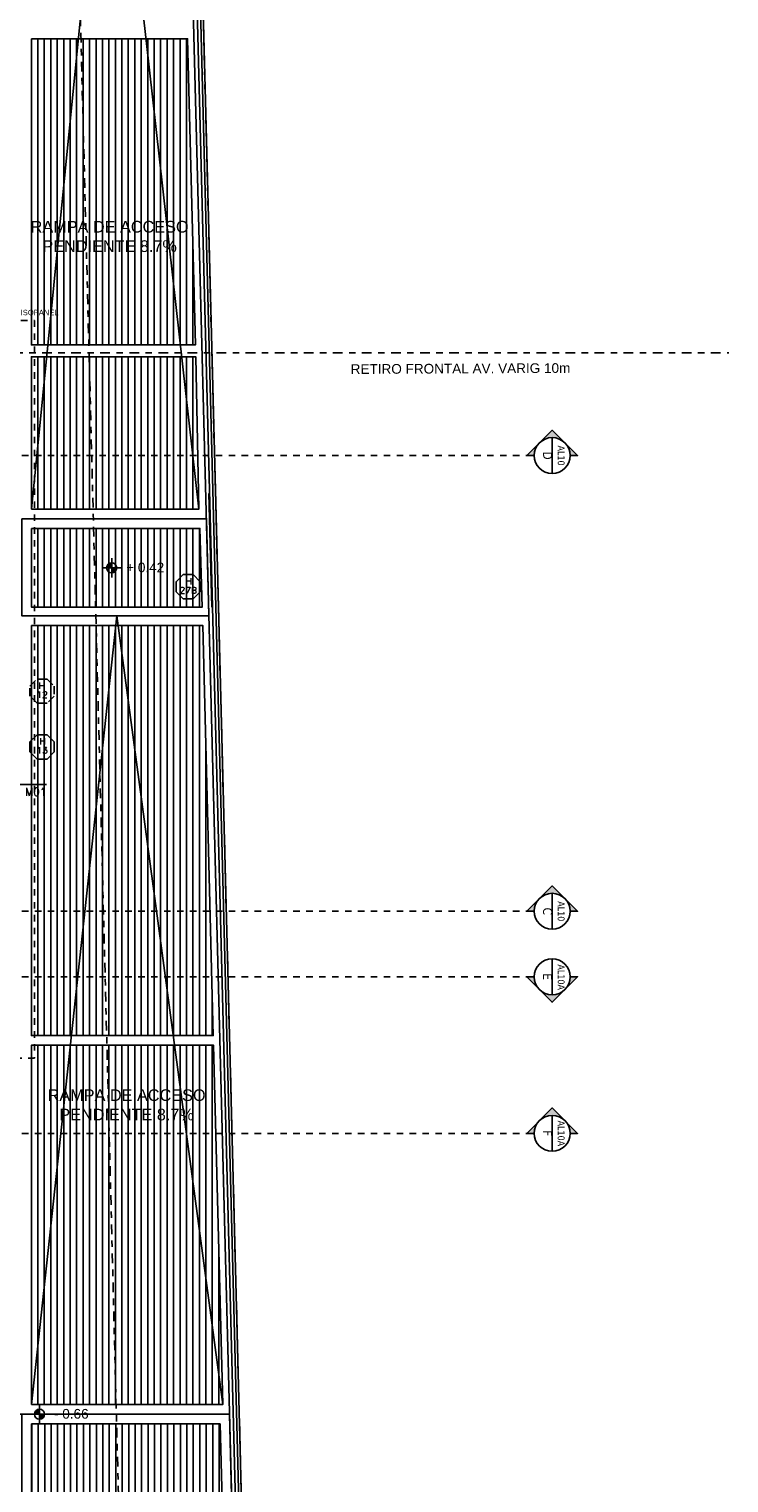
# Model space of a CAD drawing. Header units: metres. Extents: x -4243 to 4656, y 1445 to 4258.
# Tile 29 of 42: x 4496 to 4507, y 1565 to 1588. Entities that reach past the tile are written whole.
import ezdxf
from ezdxf.enums import TextEntityAlignment as Align

# ---------------------------------------------------------------- set-up
doc = ezdxf.new("R2010")
doc.units = ezdxf.units.M
doc.header["$LTSCALE"] = 0.3
for name, pattern in [('ACAD_ISO12W100', [21, 12, -3, 0, -3, 0, -3]), ('DASHDOT', [1, 0.5, -0.25, 0, -0.25]), ('HIDDEN', [9.525, 6.35, -3.175]), ('RAYITAS', [0.375, 0.25, -0.125])]:
    doc.linetypes.add(name, pattern=pattern)
for name, color, linetype in [('- 2 rotulo margenes', 7, 'Continuous'), ('0 notas JP', 4, 'Continuous'), ('A HERRERÍA', 4, 'Continuous'), ('A PAVIMENTO', 253, 'Continuous'), ('A PROYECCION', 8, 'Continuous'), ('A PROYEECIÓN CUBIERTA', 242, 'Continuous'), ('A-ALBA-1', 1, 'Continuous'), ('LÍMITE PADRÓN_RETIROS', 241, 'Continuous'), ('TXT', 3, 'Continuous'), ('TXT 1.100', 3, 'Continuous'), ('TXT COTA', 3, 'Continuous'), ('TXT PLANILLAS', 3, 'Continuous'), ('TXT TERMINACIONES', 3, 'Continuous')]:
    doc.layers.add(name, color=color, linetype=linetype)
doc.styles.add('arial', font='arial.ttf')
doc.styles.add('ROMANS', font='romans', dxfattribs={"height": 2})
doc.styles.get("Standard").update_dxf_attribs({"font": 'arial.ttf'})
doc.styles.add('Tahoma', font='tahoma.ttf')
doc.styles.add('TXT-ANOT', font='arial.ttf')
pattern_1 = [(90, (4496.34429, 1582.81056), (-0.1, 1e-16), [])]

# ---------------------------------------------------------------- blocks, each defined once
blk = doc.blocks.new('*U516')
h = blk.add_hatch(color=256)
edge = h.paths.add_edge_path()
edge.add_line((0, -1656.05), (0, -1659.34))
edge.add_line((0, -1659.34), (-11.23, -1648.11))
edge.add_line((-11.23, -1648.11), (0, -1636.88))
edge.add_line((0, -1636.88), (0, -1640.17))
edge.add_arc((0, -1648.11), 7.94, 90, 270)
at = {"linetype": 'DASHDOT'}
blk.add_line((0, -7.94), (0, -1640.17), dxfattribs=at)
blk.add_line((-7.94, -1648.11), (7.94, -1648.11))
blk.add_lwpolyline([(0, -1656.05), (0, -1659.34), (-11.23, -1648.11), (0, -1636.88), (0, -1640.17, 1)], format="xyb", close=True)
blk.add_circle((0, -1648.11), 7.94)
at = {"style": 'Tahoma', "flags": 8}
for tag, p in [('NOMBRE_DE_CORTE_1', (0, 0)), ('NOMBRE_DE_CORTE_2', (0, -1648.11))]:
    blk.add_attdef(tag, text='', height=4, dxfattribs=at).set_placement(p, align=Align.BOTTOM_CENTER)
for tag, p in [('NUMERO_DE_PAGINA_1', (0, -1.59)), ('NUMERO_DE_PAGINA_2', (0, -1649.7))]:
    blk.add_attdef(tag, text='', height=3, dxfattribs=at).set_placement(p, align=Align.TOP_CENTER)
blk = doc.blocks.new('*U519')
at = {"color": 0, "linetype": 'ByBlock', "ltscale": 0.1}
blk.add_lwpolyline([(0, 0.344), (0.119, 0.344), (0.288, 0.175), (0.288, -0.064), (0.119, -0.233), (0, -0.233), (-0.119, -0.233), (-0.288, -0.064), (-0.288, 0.175), (-0.119, 0.344)], close=True, dxfattribs=at)
at = {"color": 0, "style": 'ROMANS', "width": 1.1}
blk.add_text('H', height=0.15, dxfattribs=at).set_placement((-0.088, 0.112))
at = {"color": 0, "linetype": 'ByBlock', "style": 'ROMANS', "width": 1.05}
blk.add_attdef('NRO', text='', height=0.15, dxfattribs=at).set_placement((0, -0.027), align=Align.MIDDLE)
blk = doc.blocks.new('TIPO_MURO')
at = {"linetype": 'Continuous'}
blk.add_line((-1.161, 0), (0, 0), dxfattribs=at)
at = {"style": 'ROMANS', "oblique": 0.1745}
blk.add_attdef('M00', text='', height=0.15, dxfattribs=at).set_placement((-0.606, 0.22), align=Align.TOP_LEFT)
blk = doc.blocks.new('A$C4CB05E78')
at = {"layer": 'TXT PLANILLAS'}
ref = blk.add_blockref('TIPO_MURO', (21.315, 3.386), dxfattribs=dict(at, xscale=0.8, yscale=0.8, zscale=0.8, rotation=179.9999999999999))
ref.add_attrib('M00', 'M01', dxfattribs={"layer": '0', "height": 0.12, "style": 'ROMANS', "oblique": 0.1745}).set_placement((22.244, 3.33), align=Align.TOP_RIGHT)
blk = doc.blocks.new('NIVEL')
h = blk.add_hatch(color=256)
h.paths.add_polyline_path([(0, 0.078, 0.414214), (-0.078, 0), (0, 0)])
h.paths.add_polyline_path([(0.078, 0), (0, 0), (0, -0.078, 0.414214)])
for p, q in [((0.148, 0), (-0.148, 0)), ((0, -0.148), (0, 0.148))]:
    blk.add_line(p, q)
blk.add_circle((0, 0), 0.0782)
at = {"style": 'arial'}
blk.add_attdef('NIVEL', (0.225, -0.068), '', height=0.15, dxfattribs=at)
blk = doc.blocks.new('FLECHA')
at = {"layer": 'TXT', "ltscale": 0.3}
for points in [[(2941.578, 1071.659), (2941.578, 1071.202)], [(2941.486, 1071.286), (2941.578, 1071.202), (2941.661, 1071.293)]]:
    blk.add_lwpolyline(points, dxfattribs=at)
blk = doc.blocks.new('Pav 3')
at = {"layer": 'A PAVIMENTO'}
h = blk.add_hatch(dxfattribs=at)
h.set_pattern_fill('_USER', color=256, scale=0.1, pattern_type=0)
h.set_pattern_definition([(360, (-4496.86439, -1566.4408), (6e-17, 0.1), [])])
h.paths.add_polyline_path([(-8.64, -0.15), (-11.34, -0.15), (-11.34, -1.731), (-8.64, -1.731)])
h = blk.add_hatch(dxfattribs=at)
h.set_pattern_fill('_USER', color=256, scale=0.1, angle=90, pattern_type=0)
h.set_pattern_definition([(90, (-6.00936, -1.73055), (-0.1, 6e-17), [])])
h.paths.add_polyline_path([(-8.34, -0.15), (-6.009, -0.15), (-6.009, -1.731), (-8.34, -1.731)])
h = blk.add_hatch(dxfattribs=at)
h.set_pattern_fill('_USER', color=256, scale=0.1, angle=90, pattern_type=0)
h.set_pattern_definition([(90, (-0.15, -1.73055), (-0.1, 6e-17), [])])
h.paths.add_polyline_path([(-5.709, -0.15), (-0.15, -0.15), (-0.15, -1.731), (-5.709, -1.731)])
h = blk.add_hatch(dxfattribs=at)
h.set_pattern_fill('_USER', color=256, scale=0.1, angle=90, pattern_type=0)
h.set_pattern_definition([(90, (0.14999, 16.36977), (-0.1, 6e-17), [])])
h.paths.add_polyline_path([(0.15, -0.15), (3.071, -0.15), (3.111, -1.731), (0.15, -1.731)])
at = {"layer": 'A HERRERÍA', "color": 252}
blk.add_lwpolyline([(0.15, -0.15), (3.071, -0.15), (3.111, -1.731), (0.15, -1.731)], close=True, dxfattribs=at)
at = {"layer": 'A PAVIMENTO'}
for points in [[(-8.49, 0), (-5.859, 0), (-5.859, -1.881), (-8.49, -1.881)], [(-5.859, 0), (0, 0), (0, -1.881), (-5.859, -1.881)], [(0, 0), (3.217, 0), (3.265, -1.881), (0, -1.881)], [(-8.34, -0.15), (-6.009, -0.15), (-6.009, -1.731), (-8.34, -1.731)], [(-5.709, -0.15), (-0.15, -0.15), (-0.15, -1.731), (-5.709, -1.731)], [(0.15, -0.15), (3.071, -0.15), (3.111, -1.731), (0.15, -1.731)]]:
    blk.add_lwpolyline(points, close=True, dxfattribs=at)
at = {"layer": 'A PROYECCION'}
for points in [[(-8.49, -1.881), (-11.49, -1.881), (-11.49, 0), (-8.49, 0)], [(-8.64, -1.731), (-11.34, -1.731), (-11.34, -0.15), (-8.64, -0.15)]]:
    blk.add_lwpolyline(points, close=True, dxfattribs=at)
blk.add_lwpolyline([(-11.49, 0), (-8.49, -0.94), (-11.49, -1.881)], dxfattribs=at)
at = {"layer": 'TXT 1.100'}
for p, values in [((0.275, 0), {'NIVEL': '- 0.66'}), ((-11.488, -1.731), {'NIVEL': '- 0.85'}), ((-8.49, -1.731), {'NIVEL': '- 0.69'}), ((0.275, -1.817), {'NIVEL': '- 0.69'})]:
    blk.add_blockref('NIVEL', p, dxfattribs=at).add_auto_attribs(values)
at = {"layer": 'TXT COTA'}
blk.add_blockref('FLECHA', (-2942.11, -1072.762), dxfattribs=at)
at = {"layer": 'TXT', "ltscale": 0.3, "insert": (-3.124, -1.074), "char_height": 0.18, "width": 4.60697, "attachment_point": 5, "rotation": 0.0116, "style": 'TXT-ANOT'}
blk.add_mtext('PAVIMENTO EXTERIOR HORMIGÓN RAYADO Y LISO. PEND.: 1%', dxfattribs=at)
blk = doc.blocks.new('Terreno aeroparque')
at = {"layer": 'LÍMITE PADRÓN_RETIROS', "linetype": 'DASHDOT'}
blk.add_line((-2.107, 8), (-0.666, -47.917), dxfattribs=at)
for points in [[(-49.894, -3.51), (-46.341, 0), (0, 0), (1.034, -40.092), (-49.249, -26.985), (-49.894, -3.51)], [(-57.719, -10), (8.261, -10)]]:
    blk.add_lwpolyline(points, dxfattribs=at)
at = {"layer": '- 2 rotulo margenes', "insert": (2.406, -10.177), "char_height": 0.15, "attachment_point": 1, "rotation": 0.2973}
blk.add_mtext_dynamic_manual_height_columns('RETIRO FRONTAL AV. VARIG 10m ', width=3.62537, gutter_width=12.5, heights=[0], dxfattribs=at)

msp = doc.modelspace()

# ---------------------------------------------------------------- hatches: boundary and pattern name
at = {"layer": 'A PAVIMENTO'}
h = msp.add_hatch(dxfattribs=at)
h.set_pattern_fill('_USER', color=256, scale=0.1, angle=90, pattern_type=0)
h.set_pattern_definition(pattern_1)
h.paths.add_polyline_path([(4496.34429, 1587.73037), (4498.76169, 1587.72651), (4498.8839, 1582.98692), (4496.34429, 1582.99079)])
h = msp.add_hatch(dxfattribs=at)
h.set_pattern_fill('_USER', color=256, scale=0.1, angle=90, pattern_type=0)
h.set_pattern_definition(pattern_1)
h.paths.add_polyline_path([(4496.34429, 1580.4508), (4498.9361, 1580.4508), (4498.88848, 1582.80922), (4496.34429, 1582.80922)])
h = msp.add_hatch(dxfattribs=at)
h.set_pattern_fill('_USER', color=256, scale=0.1, angle=90, pattern_type=0)
h.set_pattern_definition(pattern_1)
h.paths.add_polyline_path([(4496.34429, 1580.1508), (4498.95311, 1580.1508), (4498.98834, 1578.93445), (4496.34429, 1578.93445)])
h = msp.add_hatch(dxfattribs=at)
h.set_pattern_fill('_USER', color=256, scale=0.1, angle=90, pattern_type=0)
h.set_pattern_definition(pattern_1)
h.paths.add_polyline_path([(4499.15938, 1572.30252), (4498.99608, 1578.6508), (4496.34429, 1578.6508), (4496.34429, 1572.30252)])
h = msp.add_hatch(dxfattribs=at)
h.set_pattern_fill('_USER', color=256, scale=0.1, angle=90, pattern_type=0)
h.set_pattern_definition(pattern_1)
h.paths.add_polyline_path([(4496.34429, 1566.5908), (4499.30665, 1566.5908), (4499.16329, 1572.15095), (4496.34429, 1572.15095), (4496.34429, 1571.55095)])

# ---------------------------------------------------------------- linework, layer by layer
at = {"layer": 'A HERRERÍA'}
for p, q in [((4498.87958, 1592.86892), (4499.76478, 1558.54368)), ((4498.73468, 1592.66924), (4499.60898, 1558.76663)), ((4499.66931, 1558.70977), (4498.79263, 1592.71114)), ((4499.72081, 1558.65239), (4498.84265, 1592.71114))]:
    msp.add_line(p, q, dxfattribs=at)
at = {"layer": 'A PAVIMENTO'}
for points in [[(4496.34429, 1587.73037), (4498.76159, 1587.73037), (4498.8838, 1582.99079), (4496.34429, 1582.99079)], [(4496.34429, 1580.4508), (4498.9361, 1580.4508), (4498.88848, 1582.80922), (4496.34429, 1582.80922)], [(4496.34429, 1580.1508), (4498.95311, 1580.1508), (4498.98834, 1578.93445), (4496.34429, 1578.93445)]]:
    msp.add_lwpolyline(points, close=True, dxfattribs=at)
for points in [[(4499.093, 1580.69464), (4499.13838, 1578.93445)], [(4496.34429, 1578.6508), (4498.99608, 1578.6508), (4499.15938, 1572.30252), (4496.34429, 1572.30252), (4496.34429, 1578.6508)], [(4496.34429, 1566.5908), (4499.30665, 1566.5908), (4499.16329, 1572.15095), (4496.34429, 1572.15095), (4496.34429, 1571.55095), (4496.34429, 1571.55095), (4496.34429, 1566.5908)]]:
    msp.add_lwpolyline(points, dxfattribs=at)
at = {"layer": 'A PROYECCION'}
for points in [[(4496.34429, 1580.4508), (4497.56427, 1592.66924), (4498.9361, 1580.4508)], [(4496.34429, 1566.5908), (4497.66827, 1578.8008), (4499.30665, 1566.5908)]]:
    msp.add_lwpolyline(points, dxfattribs=at)
at = {"layer": 'A PROYEECIÓN CUBIERTA', "linetype": 'RAYITAS'}
msp.add_lwpolyline([(4496.39429, 1583.36921), (4496.39429, 1571.95095), (4493.81427, 1571.95095), (4493.81427, 1568.33925), (4481.11624, 1568.33925), (4481.11624, 1571.33922), (4472.51904, 1571.33922), (4472.51904, 1568.33925), (4462.88353, 1568.33925), (4462.87445, 1572.19672), (4461.7833, 1572.19672), (4461.7833, 1583.36921), (4496.39429, 1583.36921)], dxfattribs=at)
at = {"layer": 'A-ALBA-1'}
msp.add_lwpolyline([(4496.19429, 1580.3008), (4499.05364, 1580.3008), (4499.09233, 1578.8008), (4496.19429, 1578.8008)], close=True, dxfattribs=at)

# ---------------------------------------------------------------- block references
msp.add_blockref('Terreno aeroparque', (4498.87958, 1592.86924))
at = {"layer": '0 notas JP', "linetype": 'ACAD_ISO12W100'}
ref = msp.add_blockref('*U516', (4446.72019, 1581.27924), dxfattribs=dict(at, xscale=-0.035, yscale=0.035, zscale=0.035, rotation=90))
ref.add_attrib('NOMBRE_DE_CORTE_2', 'D', dxfattribs={"layer": '0', "height": 0.14, "rotation": 270, "style": 'Tahoma', "flags": 8}).set_placement((4504.40404, 1581.27924), align=Align.TOP_CENTER)
ref.add_attrib('NUMERO_DE_PAGINA_2', 'AL10', dxfattribs={"layer": '0', "height": 0.105, "rotation": 270, "style": 'Tahoma', "flags": 8}).set_placement((4504.45961, 1581.27924), align=Align.BOTTOM_CENTER)
ref = msp.add_blockref('*U516', (4446.72019, 1574.22576), dxfattribs=dict(at, xscale=-0.035, yscale=0.035, zscale=0.035, rotation=90))
ref.add_attrib('NOMBRE_DE_CORTE_2', 'C', dxfattribs={"layer": '0', "height": 0.14, "rotation": 270, "style": 'Tahoma', "flags": 8}).set_placement((4504.40404, 1574.22576), align=Align.TOP_CENTER)
ref.add_attrib('NUMERO_DE_PAGINA_2', 'AL10', dxfattribs={"layer": '0', "height": 0.105, "rotation": 270, "style": 'Tahoma', "flags": 8}).set_placement((4504.45961, 1574.22576), align=Align.BOTTOM_CENTER)
ref = msp.add_blockref('*U516', (4446.72019, 1573.21145), dxfattribs=dict(at, xscale=0.035, yscale=0.035, zscale=0.035, rotation=90))
ref.add_attrib('NOMBRE_DE_CORTE_2', 'E', dxfattribs={"layer": '0', "height": 0.14, "rotation": 270, "style": 'Tahoma', "flags": 8}).set_placement((4504.40404, 1573.21446), align=Align.TOP_CENTER)
ref.add_attrib('NUMERO_DE_PAGINA_2', 'AL10A', dxfattribs={"layer": '0', "height": 0.105, "rotation": 270, "style": 'Tahoma', "flags": 8}).set_placement((4504.45961, 1573.20559), align=Align.BOTTOM_CENTER)
ref = msp.add_blockref('*U516', (4446.72019, 1570.78865), dxfattribs=dict(at, xscale=-0.035, yscale=0.035, zscale=0.035, rotation=90))
ref.add_attrib('NOMBRE_DE_CORTE_2', 'F', dxfattribs={"layer": '0', "height": 0.14, "rotation": 270, "style": 'Tahoma', "flags": 8}).set_placement((4504.40404, 1570.78865), align=Align.TOP_CENTER)
ref.add_attrib('NUMERO_DE_PAGINA_2', 'AL10A', dxfattribs={"layer": '0', "height": 0.105, "rotation": 270, "style": 'Tahoma', "flags": 8}).set_placement((4504.45961, 1570.78865), align=Align.BOTTOM_CENTER)
at = {"layer": 'A HERRERÍA'}
msp.add_blockref('A$C4CB05E78', (4474.33197, 1572.80412), dxfattribs=at)
at = {"layer": 'A PAVIMENTO', "color": 67, "true_color": 0x727430}
msp.add_blockref('Pav 3', (4496.19431, 1566.44079), dxfattribs=at)
at = {"layer": 'TXT 1.100'}
msp.add_blockref('NIVEL', (4497.58673, 1579.54093), dxfattribs=at).add_auto_attribs({'NIVEL': '+ 0.42'})
at = {"layer": 'TXT PLANILLAS', "extrusion": (0, 0, -1)}
ref = msp.add_blockref('*U519', (-4498.77079, 1579.21223), dxfattribs=dict(at, xscale=0.65, yscale=0.65, zscale=-0.65))
ref.add_attrib('NRO', '27B', dxfattribs={"layer": '0', "color": 0, "linetype": 'ByBlock', "ltscale": 0.5, "height": 0.0975, "rotation": 180, "style": 'ROMANS', "text_generation_flag": 6, "width": 1.05}).set_placement((4498.77079, 1579.19462), align=Align.MIDDLE)
at = {"layer": 'TXT PLANILLAS', "linetype": 'HIDDEN', "xscale": 0.65, "yscale": 0.65, "zscale": 0.65}
msp.add_blockref('*U519', (4496.50982, 1577.59653), dxfattribs=at).add_auto_attribs({'NRO': '12'})
at = {"layer": 'TXT PLANILLAS'}
ref = msp.add_blockref('*U519', (4496.50982, 1576.733), dxfattribs=dict(at, xscale=-0.65, yscale=0.65, zscale=0.65))
ref.add_attrib('NRO', '13', dxfattribs={"layer": '0', "color": 0, "linetype": 'ByBlock', "height": 0.0975, "style": 'ROMANS', "width": 1.05}).set_placement((4496.50982, 1576.71539), align=Align.MIDDLE)

# ---------------------------------------------------------------- texts
at = {"layer": 'TXT', "ltscale": 0.3, "char_height": 0.18, "width": 4.6069722, "attachment_point": 5, "rotation": 0.011622, "style": 'TXT-ANOT'}
for insert in [(4497.55501, 1584.66968), (4497.8179, 1571.22835)]:
    msp.add_mtext('RAMPA DE ACCESO\\PPENDIENTE 8.7%', dxfattribs=dict(at, insert=insert))
at = {"layer": 'TXT TERMINACIONES', "insert": (4495.74816, 1583.49245), "char_height": 0.105, "attachment_point": 5, "style": 'TXT-ANOT'}
msp.add_mtext_dynamic_manual_height_columns('{\\H0.8x;PROYECCIÓN CUBIERTA ISOPANEL}', width=2.9745119, gutter_width=0.000625, heights=[0], dxfattribs=at)

doc.saveas('drawing.dxf')
